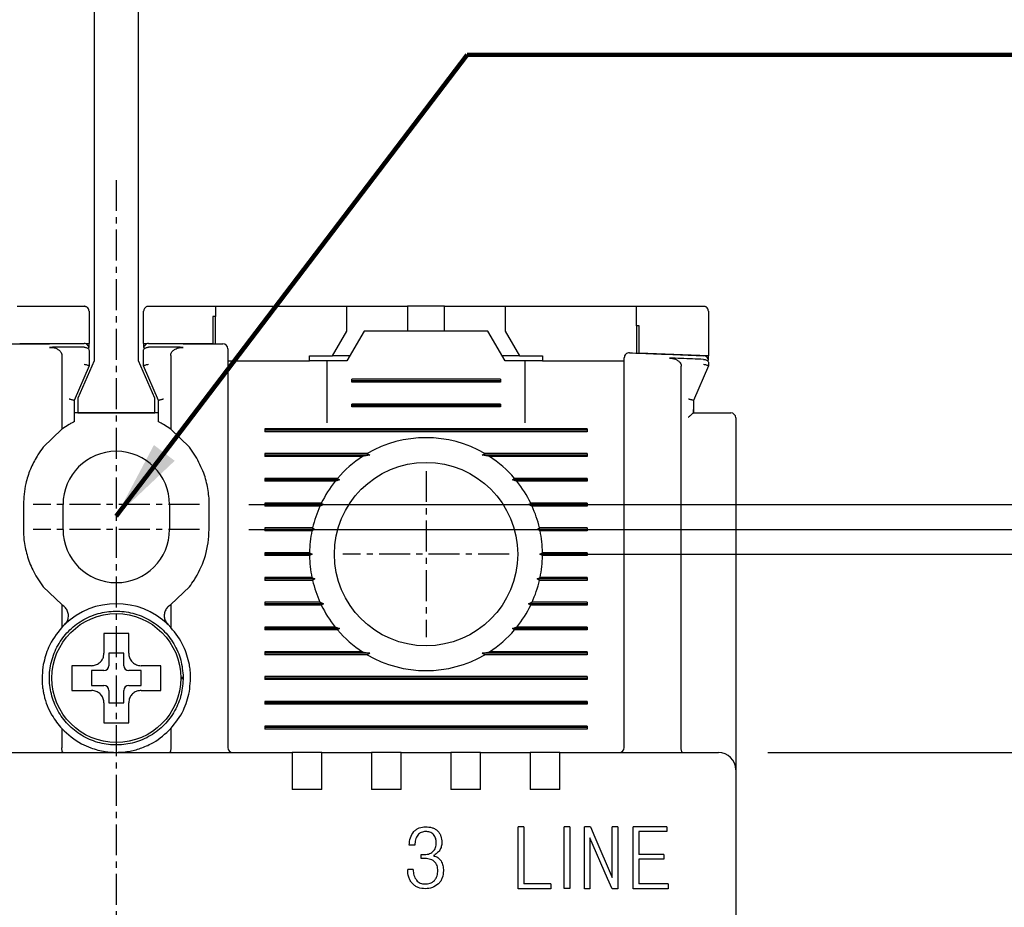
# Model space of a CAD drawing. Extents: x -7 to 1070, y -177 to 578.
# Tile 8 of 23: x 332 to 372, y 427 to 463. Entities that reach past the tile are written whole.
import ezdxf

# ---------------------------------------------------------------- set-up
doc = ezdxf.new("R2010")
doc.units = 0
doc.header["$MEASUREMENT"] = 0
doc.linetypes.add('CENTER', pattern=[2, 1.25, -0.25, 0.25, -0.25])
doc.layers.get('0').update_dxf_attribs({"linetype": 'CONTINUOUS'})
for name, color, linetype in [('cen', 1, 'CENTER'), ('di', 3, 'CONTINUOUS'), ('DIM', 3, 'CONTINUOUS')]:
    doc.layers.add(name, color=color, linetype=linetype)
doc.styles.add('KIM', font='ROMANS.shx', dxfattribs={"height": 5, "bigfont": 'GSG1.shx'})
doc.styles.get("Standard").update_dxf_attribs({"font": 'romans.shx', "height": 2, "bigfont": 'hgs.shx'})
doc.dimstyles.get("Standard").update_dxf_attribs({"dimscale": 0, "dimtxt": 2, "dimasz": 2, "dimexe": 0.5, "dimexo": 0.5, "dimgap": 1, "dimtad": 1, "dimdsep": 46, "dimtxsty": 'Standard', "dimcen": 0, "dimclrd": 3, "dimclre": 3, "dimclrt": 3, "dimadec": 0, "dimazin": 2, "dimtp": 0.1, "dimtm": 0.1, "dimtfac": 1, "dimtmove": 0, "dimatfit": 3, "dimfxl": 0, "dimtolj": 1, "dimarcsym": 0})
doc.dimstyles.new('STANDARD$0', dxfattribs={"dimtxt": 5, "dimasz": 5, "dimexe": 1, "dimexo": 2, "dimgap": 2, "dimtad": 1, "dimdec": 4, "dimzin": 12, "dimdsep": 46, "dimtxsty": 'KIM', "dimcen": -1, "dimdle": 0.1, "dimadec": 0, "dimazin": 0, "dimtfac": 1, "dimtdec": 4, "dimtmove": 0, "dimatfit": 3, "dimfxl": 0, "dimtolj": 1, "dimtzin": 0, "dimarcsym": 0})

# ---------------------------------------------------------------- blocks, each defined once
blk = doc.blocks.new('*D85')
at = {"layer": 'di'}
for p, q in [((309.98, 451.144), (300.218, 451.144)), ((302.218, 448.344), (302.218, 355.344)), ((334.18, 352.544), (300.218, 352.544))]:
    blk.add_line(p, q, dxfattribs=at)
for points in [[(301.751, 448.344), (302.684, 448.344), (302.218, 451.144)], [(301.751, 355.344), (302.684, 355.344), (302.218, 352.544)]]:
    blk.add_solid(points, dxfattribs=at)
at = {"layer": 'di', "insert": (299.218, 402.244), "char_height": 2, "attachment_point": 5, "rotation": 90}
blk.add_mtext('\\A1;98.5', dxfattribs=at)
blk = doc.blocks.new('*D87')
at = {"layer": 'di'}
for p, q in [((353.956, 441.144), (400.891, 441.144)), ((398.891, 438.344), (398.891, 363.944)), ((353.956, 361.144), (400.891, 361.144))]:
    blk.add_line(p, q, dxfattribs=at)
for points in [[(398.424, 438.344), (399.357, 438.344), (398.891, 441.144)], [(398.424, 363.944), (399.357, 363.944), (398.891, 361.144)]]:
    blk.add_solid(points, dxfattribs=at)
at = {"layer": 'di', "insert": (395.891, 401.144), "char_height": 2, "attachment_point": 5, "rotation": 90}
blk.add_mtext('\\A1;80', dxfattribs=at)
blk = doc.blocks.new('*D88')
at = {"layer": 'di'}
for p, q in [((362.48, 433.144), (390.891, 433.144)), ((388.891, 430.344), (388.891, 371.944)), ((362.48, 369.144), (390.891, 369.144))]:
    blk.add_line(p, q, dxfattribs=at)
for points in [[(388.424, 430.344), (389.357, 430.344), (388.891, 433.144)], [(388.424, 371.944), (389.357, 371.944), (388.891, 369.144)]]:
    blk.add_solid(points, dxfattribs=at)
at = {"layer": 'di', "insert": (385.891, 401.144), "char_height": 2, "attachment_point": 5, "rotation": 90}
blk.add_mtext('\\A1;64', dxfattribs=at)
blk = doc.blocks.new('*D92')
at = {"layer": 'di'}
for p, q in [((341.535, 443.144), (410.891, 443.144)), ((408.891, 440.344), (408.891, 361.944)), ((341.456, 359.144), (410.891, 359.144))]:
    blk.add_line(p, q, dxfattribs=at)
for points in [[(408.424, 440.344), (409.357, 440.344), (408.891, 443.144)], [(408.424, 361.944), (409.357, 361.944), (408.891, 359.144)]]:
    blk.add_solid(points, dxfattribs=at)
at = {"layer": 'di', "insert": (405.891, 401.144), "char_height": 2, "attachment_point": 5, "rotation": 90}
blk.add_mtext('\\A1;84', dxfattribs=at)
blk = doc.blocks.new('12323')
for p, q in [((3792.299, 1407.975), (3790.799, 1407.325)), ((3792.899, 1407.975), (3792.299, 1407.975)), ((3792.899, 1404.875), (3792.899, 1407.975)), ((3790.799, 1407.325), (3742.999, 1407.325)), ((3742.999, 1405.525), (3790.799, 1405.525)), ((3742.999, 1405.525), (3790.799, 1405.525)), ((3790.799, 1405.525), (3792.299, 1404.875)), ((3792.299, 1404.875), (3792.899, 1404.875))]:
    blk.add_line(p, q)
blk = doc.blocks.new('*D98')
at = {"layer": 'di'}
for p, q in [((332.48, 501.244), (300.218, 501.244)), ((302.218, 498.444), (302.218, 453.944)), ((309.98, 451.144), (300.218, 451.144))]:
    blk.add_line(p, q, dxfattribs=at)
for points in [[(301.751, 498.444), (302.684, 498.444), (302.218, 501.244)], [(301.751, 453.944), (302.684, 453.944), (302.218, 451.144)]]:
    blk.add_solid(points, dxfattribs=at)
at = {"layer": 'di', "insert": (299.218, 475.131), "char_height": 2, "attachment_point": 5, "rotation": 90}
blk.add_mtext('\\A1;48', dxfattribs=at)
blk = doc.blocks.new('*D90')
at = {"layer": 'DIM'}
for p, q in [((388.891, 445.944), (388.891, 453.934)), ((341.535, 443.144), (390.891, 443.144)), ((388.891, 442.144), (388.891, 443.144)), ((341.535, 442.144), (390.891, 442.144)), ((388.891, 439.344), (388.891, 436.544))]:
    blk.add_line(p, q, dxfattribs=at)
for points in [[(388.424, 445.944), (389.357, 445.944), (388.891, 443.144)], [(388.424, 439.344), (389.357, 439.344), (388.891, 442.144)]]:
    blk.add_solid(points, dxfattribs=at)
at = {"layer": 'DIM', "insert": (384.391, 451.339), "char_height": 5, "attachment_point": 5, "rotation": 90, "style": 'KIM'}
blk.add_mtext('\\A1;1', dxfattribs=at)

msp = doc.modelspace()

# ---------------------------------------------------------------- linework, layer by layer
for p, q in [((332.18, 451.144), (334.88, 451.144)), ((337.48, 451.144), (340.18, 451.144)), ((340.18, 451.144), (340.18, 450.73)), ((340.18, 451.144), (345.48, 451.144)), ((345.48, 450.144), (345.48, 451.144)), ((345.48, 451.144), (347.43, 451.144)), ((347.43, 451.144), (347.93, 451.144)), ((347.93, 451.144), (347.93, 450.144)), ((349.43, 451.144), (347.93, 451.144)), ((349.43, 450.144), (349.43, 451.144)), ((349.43, 451.144), (349.93, 451.144)), ((349.93, 451.144), (351.88, 451.144)), ((351.88, 451.144), (351.88, 450.144)), ((351.88, 451.144), (357.18, 451.144)), ((357.18, 450.357), (357.18, 451.144)), ((335.08, 450.944), (335.08, 449.643)), ((337.28, 449.643), (337.28, 450.944)), ((340.08, 450.731), (340.08, 449.631)), ((340.18, 449.63), (340.18, 450.73)), ((360.08, 450.944), (360.08, 449.144)), ((357.18, 450.357), (357.18, 449.258)), ((357.28, 449.254), (357.28, 450.354)), ((344.902, 449.144), (345.48, 450.144)), ((346.18, 450.144), (345.487, 448.944)), ((351.18, 450.144), (346.18, 450.144)), ((351.873, 448.944), (351.18, 450.144)), ((351.88, 450.144), (352.457, 449.144)), ((335.08, 449.643), (332.28, 449.631)), ((334.88, 449.494), (334.879, 449.494)), ((335.08, 449.49), (335.08, 449.643)), ((340.08, 449.631), (337.28, 449.643)), ((337.28, 449.643), (337.28, 449.49)), ((337.48, 449.494), (337.48, 449.494)), ((333.98, 449.165), (333.98, 446.181)), ((335.08, 449.362), (335.08, 448.744)), ((337.28, 448.744), (337.28, 449.362)), ((338.38, 449.165), (338.38, 446.181)), ((343.98, 449.144), (344.902, 449.144)), ((343.98, 448.944), (343.98, 449.144)), ((345.602, 449.144), (344.902, 449.144)), ((352.457, 449.144), (351.757, 449.144)), ((352.457, 449.144), (353.38, 449.144)), ((353.38, 449.144), (353.38, 448.944)), ((360.08, 449.144), (357.28, 449.254)), ((360.08, 449), (360.08, 449.144)), ((335.08, 448.744), (334.48, 447.344)), ((335.08, 448.744), (335.08, 448.744)), ((337.88, 447.344), (337.28, 448.744)), ((337.28, 448.744), (337.28, 448.744)), ((340.68, 448.944), (343.98, 448.944)), ((344.68, 448.944), (343.98, 448.944)), ((344.68, 448.944), (344.68, 446.444)), ((345.487, 448.944), (344.68, 448.944)), ((352.68, 448.944), (351.873, 448.944)), ((352.68, 446.444), (352.68, 448.944)), ((353.38, 448.944), (352.68, 448.944)), ((353.38, 448.944), (356.68, 448.944)), ((358.98, 433.33), (358.98, 448.724)), ((360.08, 448.744), (359.48, 447.344)), ((359.88, 449.003), (359.887, 449.003)), ((360.08, 448.871), (360.08, 448.744)), ((360.08, 448.744), (360.08, 448.744)), ((340.68, 448.546), (340.68, 433.344)), ((345.68, 448.086), (345.68, 448.202)), ((351.68, 448.202), (345.68, 448.202)), ((351.68, 448.144), (345.68, 448.144)), ((351.68, 448.086), (345.68, 448.086)), ((351.68, 448.202), (351.68, 448.086)), ((356.68, 433.344), (356.68, 448.186)), ((334.48, 447.344), (334.48, 446.486)), ((334.48, 447.344), (334.48, 447.344)), ((337.88, 446.486), (337.88, 447.344)), ((337.88, 447.344), (337.88, 447.344)), ((345.68, 447.086), (345.68, 447.202)), ((351.68, 447.202), (345.68, 447.202)), ((351.68, 447.144), (345.68, 447.144)), ((351.68, 447.086), (345.68, 447.086)), ((351.68, 447.202), (351.68, 447.086)), ((359.48, 447.344), (359.48, 446.977)), ((359.48, 447.344), (359.48, 447.344)), ((337.88, 446.844), (334.48, 446.844)), ((359.478, 446.844), (360.48, 446.844)), ((359.48, 446.977), (359.48, 446.844)), ((334.28, 446.377), (333.98, 446.181)), ((338.38, 446.181), (338.08, 446.377)), ((361.18, 446.644), (361.18, 433.271)), ((333.98, 446.181), (333.23, 445.459)), ((339.13, 445.459), (338.38, 446.181)), ((342.18, 446.202), (342.18, 446.086)), ((355.18, 446.202), (342.18, 446.202)), ((355.18, 446.144), (342.18, 446.144)), ((355.18, 446.086), (342.18, 446.086)), ((355.18, 446.202), (355.18, 446.086)), ((339.38, 445.099), (339.13, 445.459)), ((346.308, 445.202), (342.18, 445.202)), ((342.18, 445.202), (342.18, 445.086)), ((346.408, 445.144), (342.18, 445.144)), ((346.408, 445.144), (346.121, 445.086)), ((346.308, 445.202), (346.408, 445.144)), ((350.951, 445.144), (351.051, 445.202)), ((351.239, 445.086), (350.951, 445.144)), ((355.18, 445.144), (350.951, 445.144)), ((355.18, 445.202), (351.051, 445.202)), ((355.18, 445.202), (355.18, 445.086)), ((346.121, 445.086), (342.18, 445.086)), ((355.18, 445.086), (351.239, 445.086)), ((345.11, 444.202), (342.18, 444.202)), ((342.18, 444.202), (342.18, 444.086)), ((345.193, 444.144), (342.18, 444.144)), ((345.015, 444.086), (342.18, 444.086)), ((346.28, 443.944), (346.28, 443.96)), ((351.079, 443.96), (351.08, 443.944)), ((355.18, 444.144), (352.167, 444.144)), ((355.18, 444.202), (352.249, 444.202)), ((355.18, 444.086), (352.345, 444.086)), ((355.18, 444.202), (355.18, 444.086)), ((332.43, 443.144), (332.43, 442.144)), ((334.03, 442.144), (334.03, 443.144)), ((338.33, 443.144), (338.33, 442.144)), ((339.93, 442.144), (339.93, 443.144)), ((344.454, 443.202), (342.18, 443.202)), ((342.18, 443.202), (342.18, 443.086)), ((344.537, 443.144), (342.18, 443.144)), ((355.18, 443.144), (352.822, 443.144)), ((355.18, 443.202), (352.905, 443.202)), ((355.18, 443.202), (355.18, 443.086)), ((344.4, 443.086), (342.18, 443.086)), ((355.18, 443.086), (352.96, 443.086)), ((344.1, 442.202), (342.18, 442.202)), ((342.18, 442.202), (342.18, 442.086)), ((344.19, 442.144), (342.18, 442.144)), ((344.075, 442.086), (342.18, 442.086)), ((344.19, 442.144), (344.075, 442.086)), ((344.1, 442.202), (344.19, 442.144)), ((353.17, 442.144), (353.259, 442.202)), ((353.284, 442.086), (353.17, 442.144)), ((355.18, 442.144), (353.17, 442.144)), ((355.18, 442.202), (353.259, 442.202)), ((355.18, 442.086), (353.284, 442.086)), ((355.18, 442.202), (355.18, 442.086)), ((343.98, 441.202), (342.18, 441.202)), ((342.18, 441.202), (342.18, 441.086)), ((344.08, 441.144), (342.18, 441.144)), ((343.98, 441.202), (344.08, 441.144)), ((344.08, 441.144), (343.98, 441.086)), ((353.28, 441.144), (353.379, 441.202)), ((355.18, 441.144), (353.28, 441.144)), ((353.379, 441.086), (353.28, 441.144)), ((355.18, 441.202), (353.379, 441.202)), ((355.18, 441.202), (355.18, 441.086)), ((343.98, 441.086), (342.18, 441.086)), ((355.18, 441.086), (353.379, 441.086)), ((332.98, 440.189), (333.23, 439.829)), ((344.075, 440.202), (342.18, 440.202)), ((342.18, 440.202), (342.18, 440.086)), ((344.19, 440.144), (342.18, 440.144)), ((344.1, 440.086), (342.18, 440.086)), ((344.075, 440.202), (344.19, 440.144)), ((344.19, 440.144), (344.1, 440.086)), ((353.17, 440.144), (353.284, 440.202)), ((355.18, 440.144), (353.17, 440.144)), ((353.259, 440.086), (353.17, 440.144)), ((355.18, 440.086), (353.259, 440.086)), ((355.18, 440.202), (353.284, 440.202)), ((355.18, 440.202), (355.18, 440.086)), ((333.23, 439.829), (333.98, 439.107)), ((338.38, 439.107), (339.13, 439.829)), ((344.4, 439.202), (342.18, 439.202)), ((342.18, 439.202), (342.18, 439.086)), ((344.537, 439.144), (342.18, 439.144)), ((355.18, 439.144), (352.822, 439.144)), ((355.18, 439.202), (352.96, 439.202)), ((355.18, 439.202), (355.18, 439.086)), ((333.98, 439.107), (333.98, 438.183)), ((333.98, 439.107), (334.033, 439.069)), ((338.327, 439.069), (338.38, 439.107)), ((338.38, 439.107), (338.38, 438.183)), ((344.454, 439.086), (342.18, 439.086)), ((355.18, 439.086), (352.905, 439.086)), ((346.28, 438.328), (346.28, 438.344)), ((351.08, 438.344), (351.08, 438.328)), ((334.094, 438.3), (333.98, 438.183)), ((338.38, 438.183), (338.266, 438.3)), ((345.015, 438.202), (342.18, 438.202)), ((342.18, 438.202), (342.18, 438.086)), ((345.193, 438.144), (342.18, 438.144)), ((345.11, 438.086), (342.18, 438.086)), ((355.18, 438.144), (352.167, 438.144)), ((355.18, 438.086), (352.249, 438.086)), ((355.18, 438.202), (352.345, 438.202)), ((355.18, 438.202), (355.18, 438.086)), ((346.121, 437.202), (342.18, 437.202)), ((342.18, 437.202), (342.18, 437.086)), ((346.121, 437.202), (346.408, 437.144)), ((350.951, 437.144), (351.239, 437.202)), ((355.18, 437.202), (351.239, 437.202)), ((355.18, 437.202), (355.18, 437.086)), ((336.48, 437.144), (335.88, 437.144)), ((335.88, 437.144), (335.88, 436.644)), ((336.48, 436.644), (336.48, 437.144)), ((346.408, 437.144), (342.18, 437.144)), ((346.308, 437.086), (342.18, 437.086)), ((346.408, 437.144), (346.308, 437.086)), ((355.18, 437.144), (350.951, 437.144)), ((351.051, 437.086), (350.951, 437.144)), ((355.18, 437.086), (351.051, 437.086)), ((334.61, 436.644), (334.38, 436.644)), ((335.68, 436.444), (335.18, 436.444)), ((335.18, 436.444), (335.18, 435.844)), ((337.18, 436.444), (336.68, 436.444)), ((337.18, 435.844), (337.18, 436.444)), ((338.78, 436.178), (338.88, 436.178)), ((338.88, 436.11), (338.78, 436.11)), ((338.88, 436.178), (338.88, 436.11)), ((342.18, 436.202), (342.18, 436.086)), ((355.18, 436.202), (342.18, 436.202)), ((355.18, 436.144), (342.18, 436.144)), ((355.18, 436.086), (342.18, 436.086)), ((355.18, 436.202), (355.18, 436.086)), ((335.18, 435.844), (335.68, 435.844)), ((335.88, 435.644), (335.88, 435.144)), ((336.48, 435.144), (336.48, 435.644)), ((336.68, 435.844), (337.18, 435.844)), ((342.18, 435.202), (342.18, 435.086)), ((355.18, 435.202), (342.18, 435.202)), ((355.18, 435.202), (355.18, 435.086)), ((335.88, 435.144), (336.48, 435.144)), ((355.18, 435.144), (342.18, 435.144)), ((355.18, 435.086), (342.18, 435.086)), ((335.68, 434.574), (335.68, 434.344)), ((333.98, 434.104), (333.98, 433.33)), ((338.38, 434.104), (338.38, 433.33)), ((342.18, 434.202), (342.18, 434.086)), ((355.18, 434.202), (342.18, 434.202)), ((355.18, 434.144), (342.18, 434.144)), ((355.18, 434.086), (342.18, 434.086)), ((355.18, 434.202), (355.18, 434.086)), ((333.98, 433.33), (333.98, 433.328)), ((338.38, 433.328), (338.38, 433.33)), ((358.98, 433.33), (358.98, 433.328)), ((361.18, 433.271), (361.18, 432.444)), ((329.08, 433.144), (343.28, 433.144)), ((343.28, 433.144), (343.28, 432.452)), ((344.48, 433.144), (343.28, 433.144)), ((344.48, 433.144), (346.48, 433.144)), ((344.48, 432.452), (344.48, 433.144)), ((346.48, 433.144), (346.48, 432.452)), ((347.68, 433.144), (346.48, 433.144)), ((347.68, 433.144), (349.68, 433.144)), ((347.68, 432.452), (347.68, 433.144)), ((349.68, 433.144), (349.68, 432.452)), ((350.88, 433.144), (349.68, 433.144)), ((350.88, 433.144), (352.88, 433.144)), ((350.88, 432.452), (350.88, 433.144)), ((352.88, 433.144), (352.88, 432.452)), ((354.08, 433.144), (352.88, 433.144)), ((354.08, 433.144), (360.48, 433.144)), ((354.08, 432.452), (354.08, 433.144)), ((343.28, 432.452), (343.28, 431.644)), ((344.48, 431.644), (344.48, 432.452)), ((346.48, 432.452), (346.48, 431.644)), ((347.68, 431.644), (347.68, 432.452)), ((349.68, 432.452), (349.68, 431.644)), ((350.88, 431.644), (350.88, 432.452)), ((352.88, 432.452), (352.88, 431.644)), ((354.08, 431.644), (354.08, 432.452)), ((361.18, 432.444), (361.18, 369.844)), ((344.48, 431.644), (343.28, 431.644)), ((347.68, 431.644), (346.48, 431.644)), ((350.88, 431.644), (349.68, 431.644)), ((354.08, 431.644), (352.88, 431.644)), ((352.404, 427.644), (352.404, 430.144)), ((352.629, 430.144), (352.404, 430.144)), ((352.629, 430.144), (352.629, 427.836)), ((354.483, 430.147), (354.261, 430.147)), ((354.261, 427.647), (354.261, 430.147)), ((354.483, 430.147), (354.483, 427.647)), ((355.072, 427.644), (355.072, 430.144)), ((355.316, 430.144), (355.072, 430.144)), ((355.316, 430.144), (355.489, 429.727)), ((356.194, 428.093), (356.194, 430.144)), ((356.418, 430.144), (356.194, 430.144)), ((356.418, 430.144), (356.418, 427.644)), ((357.04, 427.644), (357.04, 430.144)), ((358.404, 430.144), (357.04, 430.144)), ((358.404, 430.144), (358.404, 429.952)), ((356.002, 428.062), (355.296, 429.695)), ((355.296, 429.695), (355.296, 427.644)), ((355.489, 429.727), (356.194, 428.093)), ((358.404, 429.952), (357.264, 429.952)), ((357.264, 429.952), (357.264, 429.022)), ((348.229, 429.407), (348.004, 429.407)), ((348.485, 428.862), (348.485, 429.022)), ((358.282, 429.022), (357.264, 429.022)), ((358.282, 428.83), (357.264, 428.83)), ((357.264, 428.83), (357.264, 427.836)), ((358.282, 429.022), (358.282, 428.83)), ((348.164, 428.413), (347.94, 428.413)), ((356.19, 427.644), (356.002, 428.062)), ((353.72, 427.644), (352.404, 427.644)), ((353.72, 427.836), (352.629, 427.836)), ((353.72, 427.836), (353.72, 427.644)), ((354.483, 427.647), (354.261, 427.647)), ((355.296, 427.644), (355.072, 427.644)), ((356.418, 427.644), (356.19, 427.644)), ((358.447, 427.644), (357.04, 427.644)), ((358.447, 427.836), (357.264, 427.836)), ((358.447, 427.836), (358.447, 427.644))]:
    msp.add_line(p, q)
at = {"flags": 128}
for points in [[(340.18, 450.73), (340.167, 450.73), (340.155, 450.73), (340.142, 450.73), (340.13, 450.73), (340.117, 450.73), (340.105, 450.73), (340.092, 450.73), (340.08, 450.731)], [(357.28, 450.354), (357.267, 450.354), (357.255, 450.355), (357.242, 450.355), (357.23, 450.355), (357.217, 450.356), (357.205, 450.356), (357.192, 450.357), (357.18, 450.357)], [(345.11, 444.202), (345.153, 444.172), (345.193, 444.144)], [(352.167, 444.144), (352.207, 444.172), (352.249, 444.202)], [(344.454, 443.202), (344.52, 443.156), (344.537, 443.144)], [(344.537, 439.144), (344.52, 439.132), (344.454, 439.086)], [(352.905, 439.086), (352.839, 439.132), (352.822, 439.144)], [(345.193, 438.144), (345.153, 438.116), (345.11, 438.086)], [(352.249, 438.086), (352.207, 438.116), (352.167, 438.144)], [(348.485, 429.022), (348.532, 429.02), (348.569, 429.019)], [(348.59, 428.865), (348.531, 428.863), (348.485, 428.862)]]:
    msp.add_lwpolyline(points, dxfattribs=at)
for centre, radius in [((348.68, 441.144), 3.7), ((336.18, 436.144), 2.6)]:
    msp.add_circle(centre, radius)
for centre, radius, start, end in [((334.88, 449.442), 0.2, 0, 90.1304), ((337.48, 449.442), 0.2, 89.8696, 180), ((340.48, 449.428), 0.2, 0, 89.5687), ((356.88, 449.069), 0.2, 87.9234, 180), ((359.88, 448.952), 0.2, 0, 87.6223), ((360.98, 446.644), 0.2, 0, 90), ((348.68, 441.144), 4.7, 59.6946, 120.3054), ((336.18, 443.144), 2.15, 0, 180), ((348.68, 441.144), 4.7, 122.9885, 139.4145), ((348.68, 441.144), 4.7, 40.5855, 57.0115), ((348.68, 441.144), 4.7, 141.2434, 154.0354), ((348.68, 441.144), 4.7, 25.9646, 38.7566), ((348.68, 441.144), 4.7, 155.591, 166.9942), ((348.68, 441.144), 4.7, 13.0058, 24.409), ((336.18, 442.144), 2.15, 180, 0), ((348.68, 441.144), 4.7, 168.4349, 179.2962), ((348.68, 441.144), 4.7, 0.7038, 11.5651), ((348.68, 441.144), 4.7, 180.7038, 191.5651), ((348.68, 441.144), 4.7, 348.4349, 359.2962), ((348.68, 441.144), 4.7, 193.0058, 204.409), ((348.68, 441.144), 4.7, 335.591, 346.9942), ((336.18, 436.144), 3, 45.9514, 134.0486), ((348.68, 441.144), 4.7, 205.9646, 218.7566), ((348.68, 441.144), 4.7, 321.2434, 334.0354), ((348.68, 441.144), 4.7, 220.5855, 237.0115), ((348.68, 441.144), 4.7, 302.9885, 319.4145), ((348.68, 441.144), 4.7, 239.6946, 300.3054), ((335.68, 436.644), 0.2, 270, 0), ((336.68, 436.644), 0.2, 180, 270), ((335.68, 435.644), 0.2, 0, 90), ((336.68, 435.644), 0.2, 90, 180), ((340.88, 433.344), 0.2, 180, 270), ((356.48, 433.344), 0.2, 270, 0), ((360.48, 432.444), 0.7, 0, 90)]:
    msp.add_arc(centre, radius, start, end)
for points, knots in [([(335.08, 450.944), (335.073, 450.991), (335.064, 451.048), (334.998, 451.107), (334.962, 451.128), (334.923, 451.14), (334.897, 451.144), (334.883, 451.144), (334.88, 451.144)], [0, 0, 0, 0, 0.587218, 0.716965, 0.847439, 0.920034, 0.982091, 1, 1, 1, 1]), ([(337.48, 451.144), (337.469, 451.143), (337.444, 451.142), (337.404, 451.131), (337.354, 451.104), (337.294, 451.04), (337.285, 450.982), (337.28, 450.944)], [0, 0, 0, 0, 0.062255, 0.139638, 0.264123, 0.509304, 1, 1, 1, 1]), ([(357.18, 451.144), (357.893, 451.144), (358.793, 451.144), (359.693, 451.144), (359.88, 451.144)], [0, 0, 0, 0, 0.792364, 1, 1, 1, 1]), ([(360.08, 450.944), (360.073, 450.99), (360.065, 451.045), (360.001, 451.105), (359.967, 451.126), (359.929, 451.139), (359.9, 451.143), (359.884, 451.144), (359.88, 451.144)], [0, 0, 0, 0, 0.582295, 0.707133, 0.83265, 0.904335, 0.976667, 1, 1, 1, 1]), ([(331.878, 449.628), (332.051, 449.629), (333.051, 449.636), (334.052, 449.64), (334.879, 449.642)], [0, 0, 0, 0, 0.172485, 1, 1, 1, 1]), ([(334.879, 449.494), (334.58, 449.493), (334.114, 449.492), (333.649, 449.49), (333.484, 449.489)], [0, 0, 0, 0, 0.644488, 1, 1, 1, 1]), ([(333.484, 449.489), (333.568, 449.483), (333.699, 449.473), (333.849, 449.399), (333.93, 449.323), (333.973, 449.242), (333.978, 449.189), (333.98, 449.165)], [0, 0, 0, 0, 0.385289, 0.590763, 0.75634, 0.888404, 1, 1, 1, 1]), ([(334.88, 449.494), (334.9, 449.493), (334.942, 449.49), (334.997, 449.472), (335.042, 449.444), (335.072, 449.407), (335.08, 449.378), (335.08, 449.363), (335.08, 449.362)], [0, 0, 0, 0, 0.183846, 0.367402, 0.55858, 0.769685, 0.990925, 1, 1, 1, 1]), ([(337.28, 449.362), (337.28, 449.363), (337.28, 449.378), (337.287, 449.407), (337.318, 449.444), (337.363, 449.472), (337.418, 449.49), (337.459, 449.493), (337.48, 449.494)], [0, 0, 0, 0, 0.009075, 0.2303139, 0.4414182, 0.6325961, 0.8161544, 1, 1, 1, 1]), ([(337.48, 449.642), (338.308, 449.64), (339.308, 449.636), (340.309, 449.629), (340.481, 449.628)], [0, 0, 0, 0, 0.827515, 1, 1, 1, 1]), ([(338.876, 449.489), (338.711, 449.49), (338.245, 449.492), (337.78, 449.493), (337.48, 449.494)], [0, 0, 0, 0, 0.355512, 1, 1, 1, 1]), ([(338.38, 449.165), (338.383, 449.197), (338.391, 449.262), (338.453, 449.351), (338.562, 449.431), (338.712, 449.481), (338.825, 449.487), (338.876, 449.489)], [0, 0, 0, 0, 0.147855, 0.295343, 0.483266, 0.764247, 1, 1, 1, 1]), ([(340.68, 449.428), (340.68, 449.427), (340.68, 449.422), (340.68, 449.349), (340.68, 449.154), (340.68, 448.877), (340.68, 448.657), (340.68, 448.546)], [0, 0, 0, 0, 0.070842, 0.303125, 0.535414, 0.767707, 1, 1, 1, 1]), ([(356.68, 448.186), (356.68, 448.22), (356.68, 448.365), (356.68, 448.609), (356.68, 448.863), (356.68, 449.036), (356.68, 449.058), (356.68, 449.069)], [0, 0, 0, 0, 0.071852, 0.304045, 0.536089, 0.768042, 1, 1, 1, 1]), ([(356.887, 449.269), (357.059, 449.262), (358.059, 449.226), (359.059, 449.185), (359.888, 449.152)], [0, 0, 0, 0, 0.17144, 1, 1, 1, 1]), ([(334.88, 448.809), (334.881, 448.808), (334.897, 448.805), (334.936, 448.797), (334.991, 448.783), (335.04, 448.767), (335.073, 448.754), (335.078, 448.748), (335.08, 448.744)], [0, 0, 0, 0, 0.014306, 0.155256, 0.370397, 0.58149, 0.790707, 1, 1, 1, 1]), ([(337.28, 448.744), (337.282, 448.748), (337.286, 448.754), (337.32, 448.767), (337.369, 448.783), (337.424, 448.797), (337.462, 448.805), (337.478, 448.808), (337.48, 448.809)], [0, 0, 0, 0, 0.2092927, 0.4185112, 0.6296038, 0.8447417, 0.9856936, 1, 1, 1, 1]), ([(358.501, 449.058), (358.584, 449.049), (358.713, 449.034), (358.859, 448.953), (358.937, 448.873), (358.975, 448.794), (358.978, 448.745), (358.98, 448.724)], [0, 0, 0, 0, 0.386444, 0.5980593, 0.7673494, 0.9030567, 1, 1, 1, 1]), ([(359.88, 449.003), (359.58, 449.015), (359.12, 449.034), (358.661, 449.052), (358.501, 449.058)], [0, 0, 0, 0, 0.652978, 1, 1, 1, 1]), ([(359.88, 448.809), (359.881, 448.808), (359.897, 448.805), (359.936, 448.797), (359.991, 448.783), (360.04, 448.767), (360.073, 448.754), (360.078, 448.748), (360.08, 448.744)], [0, 0, 0, 0, 0.0143064, 0.1552583, 0.3703962, 0.5814888, 0.7907073, 1, 1, 1, 1]), ([(359.887, 449.003), (359.907, 449.001), (359.949, 448.998), (360.003, 448.978), (360.047, 448.949), (360.073, 448.913), (360.08, 448.885), (360.08, 448.872), (360.08, 448.871)], [0, 0, 0, 0, 0.188749, 0.377161, 0.574273, 0.792588, 0.990737, 1, 1, 1, 1]), ([(334.28, 447.408), (334.281, 447.408), (334.297, 447.405), (334.336, 447.396), (334.391, 447.382), (334.44, 447.367), (334.473, 447.353), (334.478, 447.347), (334.48, 447.344)], [0, 0, 0, 0, 0.014303, 0.155266, 0.37041, 0.5815, 0.790723, 1, 1, 1, 1]), ([(337.88, 447.344), (337.882, 447.347), (337.886, 447.353), (337.92, 447.367), (337.969, 447.382), (338.024, 447.396), (338.062, 447.405), (338.078, 447.408), (338.08, 447.408)], [0, 0, 0, 0, 0.209277, 0.4185, 0.629588, 0.844731, 0.985697, 1, 1, 1, 1]), ([(359.28, 447.408), (359.281, 447.408), (359.297, 447.405), (359.336, 447.396), (359.391, 447.382), (359.44, 447.367), (359.473, 447.353), (359.478, 447.347), (359.48, 447.344)], [0, 0, 0, 0, 0.014303, 0.155269, 0.370412, 0.5815, 0.790723, 1, 1, 1, 1]), ([(359.28, 446.667), (359.28, 446.667), (359.289, 446.676), (359.326, 446.712), (359.382, 446.766), (359.435, 446.813), (359.467, 446.839), (359.475, 446.842), (359.478, 446.844)], [0, 0, 0, 0, 0.007909, 0.106332, 0.436952, 0.679895, 0.839402, 1, 1, 1, 1]), ([(359.479, 446.844), (359.479, 446.888), (359.48, 446.933), (359.48, 446.977), (359.48, 446.977)], [0, 0, 0, 0, 0.9895606, 1, 1, 1, 1]), ([(360.48, 446.844), (360.536, 446.844), (360.648, 446.844), (360.797, 446.844), (360.91, 446.844), (360.971, 446.844), (360.977, 446.844), (360.98, 446.844)], [0, 0, 0, 0, 0.212947, 0.425872, 0.639421, 0.854292, 1, 1, 1, 1]), ([(334.48, 446.486), (334.478, 446.485), (334.474, 446.483), (334.443, 446.468), (334.397, 446.443), (334.34, 446.412), (334.299, 446.388), (334.28, 446.377)], [0, 0, 0, 0, 0.188953, 0.377388, 0.579409, 0.805369, 1, 1, 1, 1]), ([(338.08, 446.377), (338.05, 446.394), (337.995, 446.426), (337.929, 446.461), (337.887, 446.483), (337.882, 446.485), (337.88, 446.486)], [0, 0, 0, 0, 0.297963, 0.559959, 0.798937, 1, 1, 1, 1]), ([(332.98, 445.099), (332.885, 444.925), (332.692, 444.573), (332.481, 443.915), (332.449, 443.428), (332.43, 443.144)], [0, 0, 0, 0, 0.289158, 0.58584, 1, 1, 1, 1]), ([(333.23, 445.459), (333.155, 445.358), (333.068, 445.243), (332.99, 445.115), (332.98, 445.099)], [0, 0, 0, 0, 0.873397, 1, 1, 1, 1]), ([(339.93, 443.144), (339.93, 443.151), (339.929, 443.367), (339.889, 443.797), (339.721, 444.459), (339.5, 444.874), (339.38, 445.099)], [0, 0, 0, 0, 0.010804, 0.31547, 0.628954, 1, 1, 1, 1]), ([(345.193, 444.144), (345.175, 444.138), (345.115, 444.119), (345.056, 444.1), (345.015, 444.086)], [0, 0, 0, 0, 0.296334, 1, 1, 1, 1]), ([(352.345, 444.086), (352.303, 444.1), (352.244, 444.119), (352.185, 444.138), (352.167, 444.144)], [0, 0, 0, 0, 0.703666, 1, 1, 1, 1]), ([(344.537, 443.144), (344.534, 443.142), (344.488, 443.123), (344.442, 443.104), (344.4, 443.086)], [0, 0, 0, 0, 0.076336, 1, 1, 1, 1]), ([(352.822, 443.144), (352.828, 443.148), (352.856, 443.167), (352.883, 443.186), (352.905, 443.202)], [0, 0, 0, 0, 0.205242, 1, 1, 1, 1]), ([(352.96, 443.086), (352.917, 443.104), (352.872, 443.123), (352.826, 443.142), (352.822, 443.144)], [0, 0, 0, 0, 0.923664, 1, 1, 1, 1]), ([(332.43, 442.144), (332.434, 442.004), (332.446, 441.656), (332.561, 441.101), (332.752, 440.587), (332.919, 440.295), (332.98, 440.189)], [0, 0, 0, 0, 0.203769, 0.508656, 0.822416, 1, 1, 1, 1]), ([(339.38, 440.189), (339.533, 440.481), (339.853, 441.094), (339.903, 441.784), (339.93, 442.144)], [0, 0, 0, 0, 0.477674, 1, 1, 1, 1]), ([(339.13, 439.829), (339.198, 439.92), (339.286, 440.037), (339.363, 440.162), (339.38, 440.189)], [0, 0, 0, 0, 0.784312, 1, 1, 1, 1]), ([(344.4, 439.202), (344.442, 439.184), (344.488, 439.164), (344.534, 439.145), (344.537, 439.144)], [0, 0, 0, 0, 0.922333, 1, 1, 1, 1]), ([(352.822, 439.144), (352.826, 439.145), (352.872, 439.164), (352.918, 439.184), (352.96, 439.202)], [0, 0, 0, 0, 0.077667, 1, 1, 1, 1]), ([(338.88, 436.178), (338.859, 436.412), (338.817, 436.884), (338.526, 437.539), (338.087, 438.099), (337.515, 438.526), (336.853, 438.791), (336.145, 438.875), (335.44, 438.773), (334.784, 438.492), (334.225, 438.05), (333.797, 437.48), (333.533, 436.817), (333.449, 436.109), (333.551, 435.404), (333.832, 434.748), (334.273, 434.189), (334.844, 433.761), (335.506, 433.497), (336.214, 433.413), (336.92, 433.515), (337.575, 433.796), (338.136, 434.237), (338.56, 434.808), (338.835, 435.47), (338.865, 435.943), (338.88, 436.178)], [0, 0, 0, 0, 0.041425, 0.083575, 0.125, 0.166425, 0.208575, 0.25, 0.291425, 0.333575, 0.375, 0.416425, 0.458575, 0.5, 0.541425, 0.583575, 0.625, 0.666425, 0.708575, 0.75, 0.791425, 0.833575, 0.875, 0.916425, 0.958575, 1, 1, 1, 1]), ([(334.094, 438.3), (334.1, 438.307), (334.146, 438.352), (334.214, 438.456), (334.255, 438.622), (334.238, 438.793), (334.166, 438.949), (334.083, 439.033), (334.035, 439.068), (334.033, 439.069)], [0, 0, 0, 0, 0.0309241, 0.2218648, 0.4133985, 0.6055553, 0.797872, 0.9897948, 1, 1, 1, 1]), ([(338.327, 439.069), (338.299, 439.047), (338.227, 438.99), (338.146, 438.862), (338.105, 438.697), (338.122, 438.526), (338.183, 438.39), (338.243, 438.324), (338.266, 438.3)], [0, 0, 0, 0, 0.121182, 0.312049, 0.503528, 0.695619, 0.887824, 1, 1, 1, 1]), ([(333.98, 438.183), (333.779, 437.93), (333.434, 437.495), (333.29, 436.926), (333.23, 436.689)], [0, 0, 0, 0, 0.5832407, 1, 1, 1, 1]), ([(335.68, 437.944), (335.68, 437.9), (335.68, 437.825), (335.68, 437.747), (335.68, 437.714)], [0, 0, 0, 0, 0.571794, 1, 1, 1, 1]), ([(336.68, 437.714), (336.68, 437.747), (336.68, 437.825), (336.68, 437.9), (336.68, 437.944)], [0, 0, 0, 0, 0.428206, 1, 1, 1, 1]), ([(339.13, 436.689), (339.064, 436.943), (338.918, 437.511), (338.572, 437.944), (338.38, 438.183)], [0, 0, 0, 0, 0.445861, 1, 1, 1, 1]), ([(345.015, 438.202), (345.056, 438.188), (345.115, 438.169), (345.175, 438.15), (345.193, 438.144)], [0, 0, 0, 0, 0.7026108, 1, 1, 1, 1]), ([(352.167, 438.144), (352.185, 438.15), (352.244, 438.169), (352.303, 438.188), (352.345, 438.202)], [0, 0, 0, 0, 0.2973892, 1, 1, 1, 1]), ([(335.68, 437.714), (335.68, 437.548), (335.68, 437.358), (335.68, 437.168), (335.68, 437.144)], [0, 0, 0, 0, 0.871112, 1, 1, 1, 1]), ([(336.68, 437.144), (336.68, 437.168), (336.68, 437.358), (336.68, 437.548), (336.68, 437.714)], [0, 0, 0, 0, 0.128888, 1, 1, 1, 1]), ([(335.18, 436.644), (335.236, 436.649), (335.348, 436.66), (335.498, 436.747), (335.611, 436.873), (335.671, 437.014), (335.677, 437.107), (335.68, 437.144)], [0, 0, 0, 0, 0.214612, 0.429239, 0.643513, 0.857576, 1, 1, 1, 1]), ([(336.68, 437.144), (336.685, 437.088), (336.696, 436.975), (336.782, 436.826), (336.909, 436.713), (337.05, 436.652), (337.143, 436.646), (337.18, 436.644)], [0, 0, 0, 0, 0.214612, 0.429239, 0.643513, 0.857576, 1, 1, 1, 1]), ([(333.23, 436.689), (333.198, 436.395), (333.158, 436.03), (333.218, 435.668), (333.23, 435.598)], [0, 0, 0, 0, 0.807197, 1, 1, 1, 1]), ([(335.18, 436.644), (335.155, 436.644), (334.965, 436.644), (334.775, 436.644), (334.61, 436.644)], [0, 0, 0, 0, 0.128888, 1, 1, 1, 1]), ([(337.75, 436.644), (337.584, 436.644), (337.394, 436.644), (337.204, 436.644), (337.18, 436.644)], [0, 0, 0, 0, 0.871112, 1, 1, 1, 1]), ([(337.98, 436.644), (337.936, 436.644), (337.861, 436.644), (337.783, 436.644), (337.75, 436.644)], [0, 0, 0, 0, 0.571794, 1, 1, 1, 1]), ([(339.13, 435.598), (339.161, 435.887), (339.201, 436.255), (339.142, 436.612), (339.13, 436.689)], [0, 0, 0, 0, 0.78462, 1, 1, 1, 1]), ([(333.23, 435.598), (333.24, 435.549), (333.307, 435.215), (333.52, 434.669), (333.838, 434.278), (333.98, 434.104)], [0, 0, 0, 0, 0.087364, 0.593572, 1, 1, 1, 1]), ([(334.38, 435.644), (334.434, 435.644), (334.51, 435.644), (334.587, 435.644), (334.61, 435.644)], [0, 0, 0, 0, 0.70684, 1, 1, 1, 1]), ([(334.61, 435.644), (334.775, 435.644), (334.965, 435.644), (335.155, 435.644), (335.18, 435.644)], [0, 0, 0, 0, 0.871112, 1, 1, 1, 1]), ([(335.68, 435.144), (335.674, 435.2), (335.663, 435.312), (335.577, 435.462), (335.451, 435.575), (335.31, 435.635), (335.217, 435.641), (335.18, 435.644)], [0, 0, 0, 0, 0.214612, 0.429239, 0.643513, 0.857576, 1, 1, 1, 1]), ([(337.18, 435.644), (337.124, 435.638), (337.011, 435.627), (336.862, 435.541), (336.749, 435.415), (336.688, 435.274), (336.682, 435.181), (336.68, 435.144)], [0, 0, 0, 0, 0.2146123, 0.4292387, 0.6435135, 0.8575757, 1, 1, 1, 1]), ([(337.18, 435.644), (337.204, 435.644), (337.394, 435.644), (337.584, 435.644), (337.75, 435.644)], [0, 0, 0, 0, 0.128888, 1, 1, 1, 1]), ([(337.75, 435.644), (337.783, 435.644), (337.861, 435.644), (337.936, 435.644), (337.98, 435.644)], [0, 0, 0, 0, 0.428206, 1, 1, 1, 1]), ([(338.38, 434.104), (338.568, 434.339), (338.917, 434.777), (339.063, 435.339), (339.13, 435.598)], [0, 0, 0, 0, 0.5380985, 1, 1, 1, 1]), ([(335.68, 435.144), (335.68, 435.119), (335.68, 434.929), (335.68, 434.739), (335.68, 434.574)], [0, 0, 0, 0, 0.128888, 1, 1, 1, 1]), ([(336.68, 434.574), (336.68, 434.739), (336.68, 434.929), (336.68, 435.119), (336.68, 435.144)], [0, 0, 0, 0, 0.871112, 1, 1, 1, 1]), ([(336.68, 434.344), (336.68, 434.398), (336.68, 434.474), (336.68, 434.551), (336.68, 434.574)], [0, 0, 0, 0, 0.70684, 1, 1, 1, 1]), ([(333.98, 434.104), (334.231, 433.876), (334.583, 433.556), (335.021, 433.379), (335.146, 433.328)], [0, 0, 0, 0, 0.713945, 1, 1, 1, 1]), ([(337.214, 433.328), (337.373, 433.394), (337.809, 433.576), (338.158, 433.899), (338.38, 434.104)], [0, 0, 0, 0, 0.3643289, 1, 1, 1, 1]), ([(334.033, 433.144), (334.033, 433.144), (334.03, 433.144), (334.021, 433.147), (334.007, 433.165), (333.993, 433.207), (333.983, 433.262), (333.981, 433.306), (333.98, 433.328)], [0, 0, 0, 0, 0.013217, 0.115338, 0.344001, 0.565225, 0.78254, 1, 1, 1, 1]), ([(335.146, 433.328), (335.34, 433.267), (335.677, 433.163), (336.03, 433.15), (336.18, 433.144)], [0, 0, 0, 0, 0.575576, 1, 1, 1, 1]), ([(336.18, 433.144), (336.368, 433.153), (336.721, 433.169), (337.057, 433.277), (337.214, 433.328)], [0, 0, 0, 0, 0.532004, 1, 1, 1, 1]), ([(338.38, 433.328), (338.379, 433.306), (338.377, 433.262), (338.367, 433.207), (338.353, 433.165), (338.339, 433.147), (338.33, 433.144), (338.327, 433.144), (338.326, 433.144)], [0, 0, 0, 0, 0.21746, 0.434774, 0.655999, 0.884662, 0.986783, 1, 1, 1, 1]), ([(359.033, 433.144), (359.033, 433.144), (359.03, 433.144), (359.021, 433.147), (359.007, 433.165), (358.993, 433.207), (358.983, 433.262), (358.981, 433.306), (358.98, 433.328)], [0, 0, 0, 0, 0.013217, 0.115338, 0.344001, 0.565226, 0.78254, 1, 1, 1, 1]), ([(348.194, 429.951), (348.226, 429.981), (348.289, 430.042), (348.445, 430.125), (348.576, 430.136), (348.663, 430.144)], [0, 0, 0, 0, 0.251597, 0.501735, 1, 1, 1, 1]), ([(348.663, 430.144), (348.752, 430.138), (348.885, 430.129), (349.051, 430.058), (349.118, 430), (349.152, 429.971)], [0, 0, 0, 0, 0.500587, 0.749875, 1, 1, 1, 1]), ([(348.004, 429.407), (348.011, 429.506), (348.026, 429.705), (348.138, 429.869), (348.194, 429.951)], [0, 0, 0, 0, 0.502485, 1, 1, 1, 1]), ([(348.349, 429.811), (348.312, 429.749), (348.238, 429.624), (348.232, 429.48), (348.229, 429.407)], [0, 0, 0, 0, 0.496748, 1, 1, 1, 1]), ([(348.665, 429.952), (348.605, 429.946), (348.515, 429.938), (348.41, 429.876), (348.37, 429.833), (348.349, 429.811)], [0, 0, 0, 0, 0.499036, 0.748555, 1, 1, 1, 1]), ([(348.983, 429.826), (348.962, 429.846), (348.919, 429.886), (348.813, 429.941), (348.724, 429.947), (348.665, 429.952)], [0, 0, 0, 0, 0.2499034, 0.499161, 1, 1, 1, 1]), ([(349.094, 429.495), (349.09, 429.555), (349.084, 429.645), (349.039, 429.756), (349.002, 429.803), (348.983, 429.826)], [0, 0, 0, 0, 0.500512, 0.7499, 1, 1, 1, 1]), ([(349.152, 429.971), (349.179, 429.939), (349.233, 429.876), (349.304, 429.723), (349.313, 429.597), (349.318, 429.513)], [0, 0, 0, 0, 0.249365, 0.498292, 1, 1, 1, 1]), ([(348.953, 429.14), (348.976, 429.164), (349.021, 429.211), (349.082, 429.33), (349.089, 429.429), (349.094, 429.495)], [0, 0, 0, 0, 0.25034, 0.499811, 1, 1, 1, 1]), ([(349.318, 429.513), (349.315, 429.457), (349.309, 429.345), (349.257, 429.247), (349.231, 429.197)], [0, 0, 0, 0, 0.50203, 1, 1, 1, 1]), ([(348.569, 429.019), (348.638, 429.023), (348.741, 429.029), (348.872, 429.077), (348.926, 429.119), (348.953, 429.14)], [0, 0, 0, 0, 0.500518, 0.750129, 1, 1, 1, 1]), ([(349.013, 428.745), (348.982, 428.766), (348.921, 428.809), (348.777, 428.856), (348.665, 428.861), (348.59, 428.865)], [0, 0, 0, 0, 0.248672, 0.497724, 1, 1, 1, 1]), ([(349.231, 429.197), (349.196, 429.153), (349.126, 429.065), (349.029, 429.009), (348.98, 428.981)], [0, 0, 0, 0, 0.500746, 1, 1, 1, 1]), ([(348.98, 428.981), (349.041, 428.958), (349.161, 428.914), (349.244, 428.816), (349.285, 428.767)], [0, 0, 0, 0, 0.500523, 1, 1, 1, 1]), ([(348.131, 427.85), (348.1, 427.889), (348.037, 427.969), (347.956, 428.157), (347.946, 428.311), (347.94, 428.413)], [0, 0, 0, 0, 0.248919, 0.497544, 1, 1, 1, 1]), ([(348.164, 428.413), (348.167, 428.337), (348.173, 428.184), (348.252, 428.054), (348.291, 427.989)], [0, 0, 0, 0, 0.502132, 1, 1, 1, 1]), ([(349.158, 428.373), (349.153, 428.442), (349.147, 428.545), (349.086, 428.672), (349.037, 428.721), (349.013, 428.745)], [0, 0, 0, 0, 0.50017, 0.749372, 1, 1, 1, 1]), ([(349.285, 428.767), (349.315, 428.704), (349.375, 428.579), (349.38, 428.439), (349.382, 428.37)], [0, 0, 0, 0, 0.500392, 1, 1, 1, 1]), ([(349.018, 427.979), (349.041, 428.006), (349.088, 428.061), (349.146, 428.193), (349.153, 428.301), (349.158, 428.373)], [0, 0, 0, 0, 0.249797, 0.498979, 1, 1, 1, 1]), ([(349.382, 428.37), (349.375, 428.273), (349.363, 428.127), (349.278, 427.95), (349.213, 427.877), (349.181, 427.841)], [0, 0, 0, 0, 0.49928, 0.748692, 1, 1, 1, 1]), ([(348.648, 427.644), (348.552, 427.652), (348.408, 427.664), (348.236, 427.752), (348.166, 427.817), (348.131, 427.85)], [0, 0, 0, 0, 0.4994776, 0.7489892, 1, 1, 1, 1]), ([(348.291, 427.989), (348.313, 427.965), (348.358, 427.918), (348.472, 427.851), (348.57, 427.842), (348.636, 427.836)], [0, 0, 0, 0, 0.250679, 0.500117, 1, 1, 1, 1]), ([(348.636, 427.836), (348.706, 427.842), (348.811, 427.85), (348.939, 427.909), (348.992, 427.956), (349.018, 427.979)], [0, 0, 0, 0, 0.499525, 0.748942, 1, 1, 1, 1]), ([(349.181, 427.841), (349.102, 427.781), (348.944, 427.662), (348.747, 427.65), (348.648, 427.644)], [0, 0, 0, 0, 0.498843, 1, 1, 1, 1])]:
    msp.add_open_spline(points, degree=3, knots=knots)
for points in [[(336.68, 437.944), (336.513, 437.944), (336.18, 437.944), (335.846, 437.944), (335.68, 437.944)], [(334.38, 436.644), (334.38, 436.477), (334.38, 436.144), (334.38, 435.811), (334.38, 435.644)], [(337.98, 435.644), (337.98, 435.811), (337.98, 436.144), (337.98, 436.477), (337.98, 436.644)], [(335.68, 434.344), (335.846, 434.344), (336.18, 434.344), (336.513, 434.344), (336.68, 434.344)]]:
    msp.add_open_spline(points, degree=3)
at = {"layer": 'cen'}
for p, q in [((336.18, 456.241), (336.18, 348.958)), ((348.68, 444.499), (348.68, 437.789)), ((339.535, 443.144), (332.825, 443.144)), ((339.535, 442.144), (332.825, 442.144)), ((352.035, 441.144), (345.325, 441.144))]:
    msp.add_line(p, q, dxfattribs=at)

# ---------------------------------------------------------------- block references
at = {"layer": 'di', "rotation": 270}
msp.add_blockref('12323', (-1070.246, 4239.742), dxfattribs=at)

# ---------------------------------------------------------------- dimensions: what is measured, and where the dimension line sits
at = {"layer": 'di'}
for base, p1, p2, text, picture, middle in [((302.218, 451.144), (334.48, 501.244), (311.98, 451.144), '48', '*D98', (302.218, 475.131)), ((302.218, 352.544), (311.98, 451.144), (336.18, 352.544), '98.5', '*D85', (302.218, 402.244))]:
    dim = msp.add_linear_dim(base=base, p1=p1, p2=p2, angle=90, text=text, dimstyle='STANDARD$0', override={"dimtxt": 3, "dimasz": 2.8, "dimexe": 2, "dimdec": 2, "dimzin": 8, "dimtxsty": 'Standard', "dimcen": 0, "dimclrd": 256, "dimclre": 256, "dimclrt": 256, "dimadec": 2, "dimazin": 2, "dimtfac": 0.6, "dimtdec": 2, "dimtzin": 8, "dimlwd": 65535, "dimlwe": 65535, "dimarcsym": 1}, dxfattribs=at)
    dim.commit()
    dim.dimension.update_dxf_attribs({"geometry": picture, "text_midpoint": middle, "dimtype": 160})
for base, p1, p2, picture, middle in [((408.891, 359.144), (339.535, 443.144), (339.456, 359.144), '*D92', (408.891, 401.144)), ((398.891, 361.144), (351.956, 441.144), (351.956, 361.144), '*D87', (398.891, 401.144)), ((388.891, 369.144), (360.48, 433.144), (360.48, 369.144), '*D88', (388.891, 401.144))]:
    dim = msp.add_linear_dim(base=base, p1=p1, p2=p2, angle=270, dimstyle='STANDARD$0', override={"dimtxt": 3, "dimasz": 2.8, "dimexe": 2, "dimdec": 2, "dimzin": 8, "dimtxsty": 'Standard', "dimcen": 0, "dimclrd": 256, "dimclre": 256, "dimclrt": 256, "dimadec": 2, "dimazin": 2, "dimtfac": 0.6, "dimtdec": 2, "dimtmove": 0, "dimtzin": 8, "dimlwd": 65535, "dimlwe": 65535, "dimarcsym": 1}, dxfattribs=at)
    dim.commit()
    dim.dimension.update_dxf_attribs({"geometry": picture, "text_midpoint": middle, "dimtype": 160})
at = {"layer": 'DIM'}
dim = msp.add_linear_dim(base=(388.891, 443.144), p1=(339.535, 442.144), p2=(339.535, 443.144), angle=90, dimstyle='STANDARD$0', override={"dimtxt": 3, "dimasz": 2.8, "dimexe": 2, "dimdec": 2, "dimzin": 8, "dimcen": 0, "dimclrd": 256, "dimclre": 256, "dimclrt": 256, "dimadec": 2, "dimazin": 2, "dimtfac": 0.6, "dimtdec": 2, "dimtzin": 8, "dimlwd": 65535, "dimlwe": 65535, "dimarcsym": 1}, dxfattribs=at)
dim.commit()
dim.dimension.update_dxf_attribs({"geometry": '*D90', "text_midpoint": (384.391, 451.339)})

# ---------------------------------------------------------------- leaders
at = {"layer": 'di', "annotation_type": 0, "has_hookline": 1, "hookline_direction": 0, "text_width": 22.19}
msp.add_leader([(336.18, 442.682), (350.337, 461.298), (353.537, 461.298)], dimstyle='Standard', override={"dimscale": 1, "dimtxt": 4, "dimasz": 3.2, "dimexe": 2, "dimexo": 2, "dimgap": 2, "dimclrd": 256, "dimclre": 256, "dimclrt": 256, "dimadec": 2, "dimtfac": 0.6, "dimlwd": 65535, "dimlwe": 65535, "dimarcsym": 1}, dxfattribs=at)

doc.saveas('drawing.dxf')
